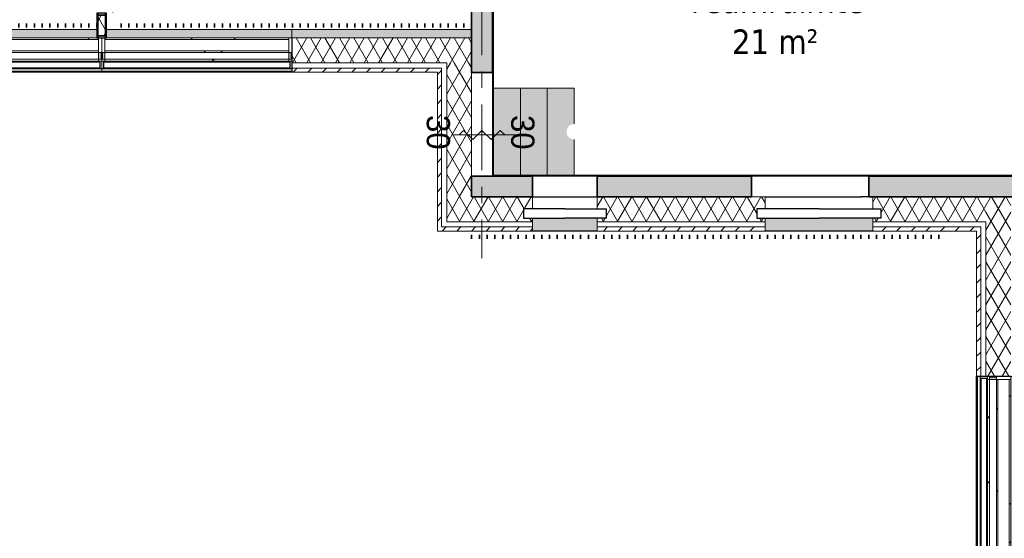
# Model space of a CAD drawing. Extents: x 2820 to 91013, y 1478 to 38178.
# Tile 57 of 182: x 27558 to 37054, y 14100 to 19104. Entities that reach past the tile are written whole.
import ezdxf

# ---------------------------------------------------------------- set-up
doc = ezdxf.new("R2010")
doc.units = 0
doc.header["$LTSCALE"] = 50
doc.linetypes.add('Onderlegger 2e verdieping$0$brandscheiding', pattern=[1.5, 0, -1.5])
doc.linetypes.add('Onderlegger 2e verdieping$0$stramien', pattern=[22.225, 12.7, -3.175, 3.175, -3.175])
doc.layers.get('0').update_dxf_attribs({"linetype": 'CONTINUOUS'})
for name, color, linetype, lineweight in [('Onderlegger 2e verdieping$0$A-ANNO-NOTE', 8, 'CONTINUOUS', 18), ('Onderlegger 2e verdieping$0$A-AREA-IDEN', 8, 'CONTINUOUS', 18), ('Onderlegger 2e verdieping$0$A-FLOR-OTLN', 8, 'CONTINUOUS', 18), ('Onderlegger 2e verdieping$0$A-FLOR-PATT', 8, 'CONTINUOUS', 18), ('Onderlegger 2e verdieping$0$A-GENM', 8, 'CONTINUOUS', 18), ('Onderlegger 2e verdieping$0$A-GLAZ', 8, 'CONTINUOUS', 25), ('Onderlegger 2e verdieping$0$A-WALL', 8, 'CONTINUOUS', 25), ('Onderlegger 2e verdieping$0$A-WALL-PATT', 8, 'CONTINUOUS', 50), ('Onderlegger 2e verdieping$0$I-WALL', 8, 'CONTINUOUS', 25), ('Onderlegger 2e verdieping$0$S-COLS', 8, 'CONTINUOUS', 18), ('Onderlegger 2e verdieping$0$S-GRID', 8, 'CONTINUOUS', 18)]:
    doc.layers.add(name, color=color, linetype=linetype, lineweight=lineweight)
doc.styles.add('Onderlegger 2e verdieping$0$Frutiger_4', font='txt', dxfattribs={"height": 2.238861})
doc.styles.add('Onderlegger 2e verdieping$0$Tahoma_1', font='TAHOMA.TTF', dxfattribs={"height": 238.040123})
pattern_1 = [(0, (0, 0), (406.4, 101.6), [33.528, -271.272, 33.528, -271.272, -1625.6]), (0, (0, 0), (406.4, 101.6), [-609.6, 33.528, -576.072, 33.528, -271.272, -711.2]), (0, (0, 0), (406.4, 101.6), [-1524, 33.528, -169.672, 33.528, -474.472]), (120, (152.4, 50.8), (-291.18818, 301.15272), [33.528, -271.272, 33.528, -271.272, -1625.6]), (120, (152.4, 50.8), (-291.18818, 301.15272), [-609.6, 33.528, -576.072, 33.528, -271.272, -711.2]), (120, (152.4, 50.8), (-291.18818, 301.15272), [-1524, 33.528, -169.672, 33.528, -474.472]), (240, (203.2, 254), (-115.21182, -402.75272), [33.528, -271.272, 33.528, -271.272, -1625.6]), (240, (203.2, 254), (-115.21182, -402.75272), [-609.6, 33.528, -576.072, 33.528, -271.272, -711.2]), (240, (203.2, 254), (-115.21182, -402.75272), [-1524, 33.528, -169.672, 33.528, -474.472])]
pattern_2 = [(45, (0, 0), (-70.71068, 70.71068), [])]
pattern_3 = [(60, (0, 0), (-103.92305, 60), []), (120, (0, 0), (-103.92305, -60), [])]
pattern_4 = [(315, (-14745, 36951.6), (707.107, 707.107), []), (45, (-14745, 36951.6), (-707.107, 707.107), [])]
pattern_5 = [(45, (-27433.3, -18763.2), (-707.107, 707.107), []), (135, (-27433.3, -18763.2), (-707.107, -707.107), [])]
pattern_6 = [(45, (-29266.6, -18763.2), (-707.107, 707.107), []), (135, (-29266.6, -18763.2), (-707.107, -707.107), [])]

# ---------------------------------------------------------------- blocks, each defined once
blk = doc.blocks.new('Onderlegger 2e verdieping$0$23_KU_hellingbaan en trapje luchtbrug2 - 23_KU_hellingbaan en trapje luchtbrug-1182996-Plotview 2e Verdieping - schaal 1 op 100')
at = {"layer": 'Onderlegger 2e verdieping$0$A-FLOR-PATT'}
for points in [[(32126.6, 17605.2), (32386.6, 17605.2), (32386.6, 18443.2), (32126.6, 18443.2), (32126.6, 17854.7)], [(32646.6, 17605.2), (32646.6, 18443.2), (32386.6, 18443.2), (32386.6, 17605.2)], [(32861.1, 17605.2), (32906.6, 17605.2), (32906.6, 17948.2), (32887.2, 17950.8), (32869.1, 17958.3), (32853.6, 17970.2), (32841.6, 17985.7), (32834.2, 18003.8), (32831.6, 18023.2), (32834.2, 18042.6), (32841.6, 18060.7), (32853.6, 18076.2), (32869.1, 18088.2), (32887.2, 18095.6), (32906.6, 18098.2), (32906.6, 18443.2), (32646.6, 18443.2), (32646.6, 17605.2)]]:
    blk.add_hatch(color=256, dxfattribs=at).paths.add_polyline_path(points, flags=0)
at = {"layer": 'Onderlegger 2e verdieping$0$A-FLOR-OTLN'}
for p, q in [((32126.6, 18443.2), (32386.6, 18443.2)), ((32386.6, 18443.2), (32646.6, 18443.2)), ((32386.6, 18443.2), (32386.6, 17605.2)), ((32646.6, 18443.2), (32906.6, 18443.2)), ((32646.6, 18443.2), (32646.6, 17605.2)), ((32906.6, 18443.2), (32906.6, 18098.2)), ((32906.6, 17948.2), (32906.6, 17605.2))]:
    blk.add_line(p, q, dxfattribs=at)
blk = doc.blocks.new('Onderlegger 2e verdieping$0$65_KU_brandscheiding_v1 - 30m 2-11572238-Plotview 2e Verdieping - schaal 1 op 100')
at = {"layer": 'Onderlegger 2e verdieping$0$A-GENM', "linetype": 'Onderlegger 2e verdieping$0$brandscheiding', "lineweight": 100}
for p, q in [((200, 0), (3720.7, 0)), ((3815.7, 0), (18385.8, 0))]:
    blk.add_line(p, q, dxfattribs=at)
blk = doc.blocks.new('Onderlegger 2e verdieping$0$65_KU_brandscheiding_v1 - 30m 2-3862535-Plotview 2e Verdieping - schaal 1 op 100')
at = {"layer": 'Onderlegger 2e verdieping$0$A-GENM', "linetype": 'Onderlegger 2e verdieping$0$brandscheiding', "lineweight": 100}
blk.add_line((0, -100), (4600, -100), dxfattribs=at)
blk = doc.blocks.new('Onderlegger 2e verdieping$0$22_KA_systeempanel_dicht - staal-10761911-Plotview 2e Verdieping - schaal 1 op 100')
at = {"layer": 'Onderlegger 2e verdieping$0$A-GLAZ', "lineweight": 18}
h = blk.add_hatch(color=256, dxfattribs=at)
h.paths.add_polyline_path([(-119.5, -37.5), (-99.5, -37.5), (-99.5, 37.5), (-119.5, 37.5)], flags=0)
h.paths.add_polyline_path([(99.5, 37.5), (99.5, -37.5), (119.5, -37.5), (119.5, 37.5)], flags=0)
h = blk.add_hatch(dxfattribs=at)
h.set_pattern_fill('FP_369', color=256, style=0, pattern_type=2)
h.set_pattern_definition([(330, (-19048.7, 28348.43), (60, 103.92305), []), (30, (-19048.7, 28348.43), (-60, 103.92305), [])])
h.paths.add_polyline_path([(-99.5, -37.5), (99.5, -37.5), (99.5, 37.5), (-99.5, 37.5)], flags=0)
at = {"layer": 'Onderlegger 2e verdieping$0$A-GLAZ'}
for p, q in [((119.5, 47.5), (-119.5, 47.5)), ((-119.5, 47.5), (-119.5, 37.5)), ((-119.5, 37.5), (119.5, 37.5)), ((-99.5, 37.5), (-119.5, 37.5)), ((-119.5, 37.5), (-119.5, -37.5)), ((99.5, 37.5), (-99.5, 37.5)), ((-99.5, 37.5), (-99.5, -37.5)), ((-99.5, -37.5), (-99.5, 37.5)), ((99.5, -37.5), (99.5, 37.5)), ((119.5, 37.5), (99.5, 37.5)), ((99.5, 37.5), (99.5, -37.5)), ((119.5, 37.5), (119.5, 47.5)), ((119.5, -37.5), (119.5, 37.5)), ((119.5, -37.5), (-119.5, -37.5)), ((-119.5, -37.5), (-119.5, -47.5)), ((-119.5, -37.5), (-99.5, -37.5)), ((-119.5, -47.5), (119.5, -47.5)), ((-99.5, -37.5), (99.5, -37.5)), ((99.5, -37.5), (119.5, -37.5)), ((119.5, -47.5), (119.5, -37.5))]:
    blk.add_line(p, q, dxfattribs=at)
blk = doc.blocks.new('Onderlegger 2e verdieping$0$31_KA_Houten vliesgevel met draaiend deel natuursteen gevel - 31_KA_Houten vliesgevel met draaiend deel natuursteen gevel-V270-Plotview 2e Verdieping - schaal 1 op 100')
at = {"layer": 'Onderlegger 2e verdieping$0$A-GLAZ'}
blk.add_hatch(color=256, dxfattribs=at).paths.add_polyline_path([(-916.7, 158.6), (-916.7, 155.6), (916.6, 155.6), (916.6, 158.6), (-895.7, 158.6)], flags=0)
h = blk.add_hatch(color=256, dxfattribs=at)
h.paths.add_polyline_path([(-910.2, 40), (-910.2, -26), (-886.7, -26), (-886.7, 40), (-907.1, 40)], flags=0)
h.paths.add_polyline_path([(886.6, -26), (910.1, -26), (910.1, 40), (886.6, 40)], flags=0)
at = {"layer": 'Onderlegger 2e verdieping$0$A-GLAZ', "lineweight": 18}
h = blk.add_hatch(dxfattribs=at)
h.set_pattern_fill('FP_382', color=256, style=0, pattern_type=2)
h.set_pattern_definition(pattern_4)
h.paths.add_polyline_path([(-886.7, 60), (-886.7, 40), (886.6, 40), (886.6, 60), (-684.8, 60)], flags=0)
h = blk.add_hatch(dxfattribs=at)
h.set_pattern_fill('FP_382', color=256, style=0, pattern_type=2)
h.set_pattern_definition(pattern_4)
h.paths.add_polyline_path([(-886.7, -26), (-886.7, -41), (886.6, -41), (886.6, -26), (-684.8, -26)], flags=0)
at = {"layer": 'Onderlegger 2e verdieping$0$A-GLAZ'}
h = blk.add_hatch(color=256, dxfattribs=at)
h.paths.add_polyline_path([(-916.7, -166), (-916.7, -245), (916.6, -245), (916.6, -166), (-895.7, -166)], flags=0)
h.paths.add_polyline_path([(806.2, -411), (806.5, -411), (806.2, -405)], flags=0)
at = {"layer": 'Onderlegger 2e verdieping$0$A-GLAZ', "lineweight": 18}
h = blk.add_hatch(dxfattribs=at)
h.set_pattern_fill('FP_382', color=256, style=0, pattern_type=2)
h.set_pattern_definition(pattern_4)
h.paths.add_polyline_path([(-886.7, -150), (-886.7, -165), (886.6, -165), (886.6, -150), (-684.8, -150)], flags=0)
for p, q in [((-916.7, 158.6), (916.6, 158.6)), ((-916.7, 155.6), (-916.7, 158.6)), ((-916.7, 155.6), (-916.7, 131.6)), ((916.6, 155.6), (-916.7, 155.6)), ((-916.7, 131.6), (-916.7, 128.6)), ((916.6, 131.6), (-916.7, 131.6)), ((916.6, 128.6), (-916.7, 128.6)), ((-916.7, 60), (-916.7, 128.6)), ((916.6, 158.6), (916.6, 155.6)), ((916.6, 131.6), (916.6, 155.6)), ((916.6, 128.6), (916.6, 131.6)), ((916.6, 128.6), (916.6, 60)), ((-916.7, 60), (-886.7, 60)), ((-916.7, -165), (-916.7, 60)), ((-910.2, 40), (-910.2, -26)), ((-886.7, 40), (-910.2, 40)), ((-886.7, 60), (-886.7, 40)), ((-886.7, 40), (-886.7, 60)), ((-886.7, 60), (886.6, 60)), ((-886.7, 40), (886.6, 40)), ((-886.7, 40), (-886.7, -26)), ((886.6, 60), (916.6, 60)), ((886.6, 40), (886.6, 60)), ((886.6, 60), (886.6, 40)), ((910.1, 40), (886.6, 40)), ((886.6, -26), (886.6, 40)), ((910.1, -26), (910.1, 40)), ((916.6, 60), (916.6, -165)), ((-910.2, -26), (-886.7, -26)), ((-886.7, -26), (-886.7, -165)), ((886.6, -26), (-886.7, -26)), ((-886.7, -41), (-886.7, -26)), ((-886.7, -150), (-886.7, -41)), ((-886.7, -41), (886.6, -41)), ((886.6, -41), (-886.7, -41)), ((886.6, -26), (910.1, -26)), ((886.6, -165), (886.6, -26)), ((886.6, -26), (886.6, -41)), ((886.6, -41), (886.6, -150)), ((-886.7, -165), (-916.7, -165)), ((-916.7, -245), (-916.7, -166)), ((916.6, -166), (-916.7, -166)), ((886.6, -150), (-886.7, -150)), ((-886.7, -165), (-886.7, -150)), ((-886.7, -150), (886.6, -150)), ((886.6, -165), (-886.7, -165)), ((886.6, -150), (886.6, -165)), ((916.6, -165), (886.6, -165)), ((916.6, -166), (916.6, -245))]:
    blk.add_line(p, q, dxfattribs=at)
at = {"layer": 'Onderlegger 2e verdieping$0$A-GLAZ'}
for p, q in [((-896.7, 125), (-896.7, 65)), ((896.6, 125), (-896.7, 125)), ((896.6, 65), (896.6, 125)), ((-896.7, 65), (896.6, 65))]:
    blk.add_line(p, q, dxfattribs=at)
blk = doc.blocks.new('Onderlegger 2e verdieping$0$31_KA_Houten vliesgevel met draaiend deel natuursteen gevel - 31_KA_Houten vliesgevel met draaiend deel natuursteen gevel-12423262-Plotview 2e Verdieping - schaal 1 op 100')
at = {"layer": 'Onderlegger 2e verdieping$0$A-GLAZ'}
h = blk.add_hatch(color=256, dxfattribs=at)
h.paths.add_polyline_path([(841, 166), (867.7, 166), (867.7, 245), (-916.7, 245), (-916.7, 166), (535.3, 166)], flags=0)
h.paths.add_polyline_path([(-809.1, 405), (-806.7, 405), (-806.7, 411), (-809.1, 411)], flags=0)
at = {"layer": 'Onderlegger 2e verdieping$0$A-GLAZ', "lineweight": 18}
h = blk.add_hatch(dxfattribs=at)
h.set_pattern_fill('FP_385', color=256, style=0, pattern_type=2)
h.set_pattern_definition([(45, (-27433.26, -18763.2), (-212.132, 212.132), [])])
h.paths.add_polyline_path([(-916.7, -60), (-886.7, -60), (-886.7, -40), (-910.2, -40), (-910.2, 26), (-886.7, 26), (-886.7, 165), (-916.7, 165), (-916.7, 145.6)], flags=0)
h = blk.add_hatch(dxfattribs=at)
h.set_pattern_fill('FP_386', color=256, style=0, pattern_type=2)
h.set_pattern_definition(pattern_5)
h.paths.add_polyline_path([(535.3, 150), (886.6, 150), (886.6, 165), (-886.7, 165), (-886.7, 150), (-76.3, 150)], flags=0)
at = {"layer": 'Onderlegger 2e verdieping$0$A-GLAZ'}
h = blk.add_hatch(color=256, dxfattribs=at)
h.paths.add_polyline_path([(886.6, -40), (910.1, -40), (910.1, 26), (886.6, 26)], flags=0)
h.paths.add_polyline_path([(-886.7, -40), (-886.7, 26), (-910.2, 26), (-910.2, -40), (-907.1, -40)], flags=0)
at = {"layer": 'Onderlegger 2e verdieping$0$A-GLAZ', "lineweight": 18}
h = blk.add_hatch(dxfattribs=at)
h.set_pattern_fill('FP_386', color=256, style=0, pattern_type=2)
h.set_pattern_definition(pattern_5)
h.paths.add_polyline_path([(535.3, 26), (886.6, 26), (886.6, 41), (-886.7, 41), (-886.7, 26), (-76.3, 26)], flags=0)
h = blk.add_hatch(dxfattribs=at)
h.set_pattern_fill('FP_386', color=256, style=0, pattern_type=2)
h.set_pattern_definition(pattern_5)
h.paths.add_polyline_path([(-76.3, -60), (886.6, -60), (886.6, -40), (-886.7, -40), (-886.7, -60), (-687.9, -60)], flags=0)
at = {"layer": 'Onderlegger 2e verdieping$0$A-GLAZ'}
blk.add_hatch(color=256, dxfattribs=at).paths.add_polyline_path([(-76.3, -158.6), (916.6, -158.6), (916.6, -155.6), (-916.7, -155.6), (-916.7, -158.6), (-382.1, -158.6)], flags=0)
at = {"layer": 'Onderlegger 2e verdieping$0$A-GLAZ', "lineweight": 18}
for p, q in [((-806.7, 411), (-809.3, 411)), ((-916.7, 166), (-916.7, 245)), ((-916.7, 166), (867.7, 166)), ((-916.7, 165), (-916.7, -60)), ((-886.7, 165), (-916.7, 165)), ((-886.7, 26), (-886.7, 165)), ((886.6, 165), (-886.7, 165)), ((-886.7, 165), (-886.7, 150)), ((886.6, 150), (-886.7, 150)), ((-886.7, 150), (-886.7, 41)), ((-886.7, 150), (886.6, 150)), ((916.6, 165), (886.6, 165)), ((886.6, 165), (886.6, 26)), ((886.6, 150), (886.6, 165)), ((886.6, 41), (886.6, 150)), ((916.6, -60), (916.6, 165)), ((-910.2, -40), (-910.2, 26)), ((-910.2, 26), (-886.7, 26)), ((-886.7, 41), (886.6, 41)), ((886.6, 41), (-886.7, 41)), ((-886.7, 41), (-886.7, 26)), ((-886.7, 26), (886.6, 26)), ((-886.7, 26), (-886.7, -40)), ((886.6, 26), (886.6, 41)), ((886.6, 26), (910.1, 26)), ((886.6, -40), (886.6, 26)), ((910.1, 26), (910.1, -40)), ((-916.7, -60), (-886.7, -60)), ((-916.7, -128.6), (-916.7, -60)), ((-886.7, -40), (-910.2, -40)), ((-886.7, -60), (-886.7, -40)), ((886.6, -40), (-886.7, -40)), ((-886.7, -40), (-886.7, -60)), ((-886.7, -60), (886.6, -60)), ((910.1, -40), (886.6, -40)), ((886.6, -40), (886.6, -60)), ((886.6, -60), (886.6, -40)), ((886.6, -60), (916.6, -60)), ((916.6, -60), (916.6, -128.6)), ((-916.7, -131.6), (-916.7, -128.6)), ((916.6, -128.6), (-916.7, -128.6)), ((-916.7, -155.6), (-916.7, -131.6)), ((916.6, -131.6), (-916.7, -131.6)), ((-916.7, -155.6), (-916.7, -158.6)), ((916.6, -155.6), (-916.7, -155.6)), ((-916.7, -158.6), (916.6, -158.6)), ((916.6, -128.6), (916.6, -131.6)), ((916.6, -131.6), (916.6, -155.6)), ((916.6, -158.6), (916.6, -155.6))]:
    blk.add_line(p, q, dxfattribs=at)
at = {"layer": 'Onderlegger 2e verdieping$0$A-GLAZ'}
for p, q in [((-896.7, -125), (-896.7, -65)), ((-896.7, -65), (896.6, -65)), ((896.6, -65), (896.6, -125)), ((896.6, -125), (-896.7, -125))]:
    blk.add_line(p, q, dxfattribs=at)
blk = doc.blocks.new('Onderlegger 2e verdieping$0$31_KA_Houten vliesgevel met draaiend deel natuursteen gevel - 31_KA_Houten vliesgevel met draaiend deel natuursteen gevel-V272-Plotview 2e Verdieping - schaal 1 op 100')
at = {"layer": 'Onderlegger 2e verdieping$0$A-GLAZ'}
h = blk.add_hatch(color=256, dxfattribs=at)
h.paths.add_polyline_path([(842.4, 166), (916.6, 166), (916.6, 245), (-870.7, 245), (-870.7, 166), (536.6, 166)], flags=0)
h.paths.add_polyline_path([(-809.1, 405), (-806.7, 405), (-806.7, 411), (-809.1, 411)], flags=0)
at = {"layer": 'Onderlegger 2e verdieping$0$A-GLAZ', "lineweight": 18}
h = blk.add_hatch(dxfattribs=at)
h.set_pattern_fill('FP_388', color=256, style=0, pattern_type=2)
h.set_pattern_definition(pattern_6)
h.paths.add_polyline_path([(536.6, 150), (886.6, 150), (886.6, 165), (-886.7, 165), (-886.7, 150), (-74.9, 150)], flags=0)
h = blk.add_hatch(dxfattribs=at)
h.set_pattern_fill('FP_387', color=256, style=0, pattern_type=2)
h.set_pattern_definition([(45, (-29266.6, -18763.2), (-212.132, 212.132), [])])
h.paths.add_polyline_path([(916.6, -60), (916.6, 165), (886.6, 165), (886.6, 26), (910.1, 26), (910.1, -40), (886.6, -40), (886.6, -60)], flags=0)
at = {"layer": 'Onderlegger 2e verdieping$0$A-GLAZ'}
h = blk.add_hatch(color=256, dxfattribs=at)
h.paths.add_polyline_path([(886.6, -40), (910.1, -40), (910.1, 26), (886.6, 26)], flags=0)
h.paths.add_polyline_path([(-886.7, -40), (-886.7, 26), (-910.2, 26), (-910.2, -40), (-907.1, -40)], flags=0)
at = {"layer": 'Onderlegger 2e verdieping$0$A-GLAZ', "lineweight": 18}
h = blk.add_hatch(dxfattribs=at)
h.set_pattern_fill('FP_388', color=256, style=0, pattern_type=2)
h.set_pattern_definition(pattern_6)
h.paths.add_polyline_path([(536.6, 26), (886.6, 26), (886.6, 41), (-886.7, 41), (-886.7, 26), (-74.9, 26)], flags=0)
h = blk.add_hatch(dxfattribs=at)
h.set_pattern_fill('FP_388', color=256, style=0, pattern_type=2)
h.set_pattern_definition(pattern_6)
h.paths.add_polyline_path([(-74.9, -60), (886.6, -60), (886.6, -40), (-886.7, -40), (-886.7, -60), (-686.5, -60)], flags=0)
at = {"layer": 'Onderlegger 2e verdieping$0$A-GLAZ'}
blk.add_hatch(color=256, dxfattribs=at).paths.add_polyline_path([(-74.9, -158.6), (916.6, -158.6), (916.6, -155.6), (-916.7, -155.6), (-916.7, -158.6), (-380.7, -158.6)], flags=0)
at = {"layer": 'Onderlegger 2e verdieping$0$A-GLAZ', "lineweight": 18}
for p, q in [((-806.7, 411), (-809.3, 411)), ((916.6, 245), (916.6, 166)), ((-916.7, 165), (-916.7, -60)), ((-886.7, 165), (-916.7, 165)), ((-886.7, 26), (-886.7, 165)), ((886.6, 165), (-886.7, 165)), ((-886.7, 165), (-886.7, 150)), ((886.6, 150), (-886.7, 150)), ((-886.7, 150), (-886.7, 41)), ((-886.7, 150), (886.6, 150)), ((-870.7, 166), (916.6, 166)), ((916.6, 165), (886.6, 165)), ((886.6, 165), (886.6, 26)), ((886.6, 150), (886.6, 165)), ((886.6, 41), (886.6, 150)), ((916.6, -60), (916.6, 165)), ((-910.2, -40), (-910.2, 26)), ((-910.2, 26), (-886.7, 26)), ((-886.7, 41), (886.6, 41)), ((886.6, 41), (-886.7, 41)), ((-886.7, 41), (-886.7, 26)), ((-886.7, 26), (886.6, 26)), ((-886.7, 26), (-886.7, -40)), ((886.6, 26), (886.6, 41)), ((886.6, 26), (910.1, 26)), ((886.6, -40), (886.6, 26)), ((910.1, 26), (910.1, -40)), ((-916.7, -60), (-886.7, -60)), ((-916.7, -128.6), (-916.7, -60)), ((-886.7, -40), (-910.2, -40)), ((-886.7, -60), (-886.7, -40)), ((886.6, -40), (-886.7, -40)), ((-886.7, -40), (-886.7, -60)), ((-886.7, -60), (886.6, -60)), ((910.1, -40), (886.6, -40)), ((886.6, -40), (886.6, -60)), ((886.6, -60), (886.6, -40)), ((886.6, -60), (916.6, -60)), ((916.6, -60), (916.6, -128.6)), ((-916.7, -131.6), (-916.7, -128.6)), ((916.6, -128.6), (-916.7, -128.6)), ((-916.7, -155.6), (-916.7, -131.6)), ((916.6, -131.6), (-916.7, -131.6)), ((-916.7, -155.6), (-916.7, -158.6)), ((916.6, -155.6), (-916.7, -155.6)), ((-916.7, -158.6), (916.6, -158.6)), ((916.6, -128.6), (916.6, -131.6)), ((916.6, -131.6), (916.6, -155.6)), ((916.6, -158.6), (916.6, -155.6))]:
    blk.add_line(p, q, dxfattribs=at)
at = {"layer": 'Onderlegger 2e verdieping$0$A-GLAZ'}
for p, q in [((-896.7, -125), (-896.7, -65)), ((-896.7, -65), (896.6, -65)), ((896.6, -65), (896.6, -125)), ((896.6, -125), (-896.7, -125))]:
    blk.add_line(p, q, dxfattribs=at)
blk = doc.blocks.new('Onderlegger 2e verdieping$0$31_KU_ontwerpraam vastglas rond 2 - 31_KU_ontwerpraam vastglas rond 1200 mm-12424453-Plotview 2e Verdieping - schaal 1 op 100')
at = {"layer": 'Onderlegger 2e verdieping$0$A-GLAZ'}
for p, q in [((-600, 40), (-600, -50)), ((-600, 40), (0, 40)), ((600, 40), (0, 40)), ((600, -50), (600, 40)), ((0, -50), (-600, -50)), ((0, -50), (600, -50))]:
    blk.add_line(p, q, dxfattribs=at)
blk = doc.blocks.new('Onderlegger 2e verdieping$0$31_KU_ontwerpraam vastglas rond 2 - 31_KU_ontwerpraam vastglas rond 800 mm-12424452-Plotview 2e Verdieping - schaal 1 op 100')
at = {"layer": 'Onderlegger 2e verdieping$0$A-GLAZ'}
for p, q in [((-400, 40), (-400, -50)), ((-400, 40), (0, 40)), ((400, 40), (0, 40)), ((400, -50), (400, 40)), ((0, -50), (-400, -50)), ((0, -50), (400, -50))]:
    blk.add_line(p, q, dxfattribs=at)
blk = doc.blocks.new('Onderlegger 2e verdieping$0$vensterbank tweede verdieping - vensterbank tweede verdieping-11898810-Plotview 2e Verdieping - schaal 1 op 100')
at = {"layer": 'Onderlegger 2e verdieping$0$A-GLAZ', "lineweight": 18}
for p, q in [((13730.8, 19008.2), (28300.9, 19008.2)), ((28395.9, 19008.2), (31916.6, 19008.2))]:
    blk.add_line(p, q, dxfattribs=at)
blk = doc.blocks.new('Onderlegger 2e verdieping$0$65_KU_symbool 30m zelfsluitend - 65_KU_symbool 30m zelfsluitend-3668478-Plotview 2e Verdieping - schaal 1 op 100')
at = {"layer": 'Onderlegger 2e verdieping$0$A-ANNO-NOTE'}
for p, q in [((0, 2.75), (0, -3.447)), ((0, 2.21), (0.442, 1.768)), ((0.442, 1.768), (-0.442, 0.884)), ((-0.442, 0.884), (0.442, 0)), ((0.442, 0), (-0.442, -0.884)), ((-0.442, -0.884), (0.442, -1.768)), ((0.442, -1.768), (0, -2.21))]:
    blk.add_line(p, q, dxfattribs=at)
at = {"layer": 'Onderlegger 2e verdieping$0$A-ANNO-NOTE', "char_height": 2.2389, "width": 4.176, "attachment_point": 1, "rotation": 180, "line_spacing_factor": 1.017696, "style": 'Onderlegger 2e verdieping$0$Frutiger_4'}
for insert in [(1.922, 3.086), (1.922, -5.059)]:
    blk.add_mtext('30', dxfattribs=dict(at, insert=insert))
blk = doc.blocks.new('Onderlegger 2e verdieping$0$28_KU_vloerrand 250x670 verdieping - 27400 mm-1052749-Plotview 2e Verdieping - schaal 1 op 100')
at = {"layer": 'Onderlegger 2e verdieping$0$S-COLS'}
h = blk.add_hatch(color=256, dxfattribs=at)
h.paths.add_polyline_path([(0, -13460), (0, -13700), (80, -13700), (80, -11966.6), (1, -11966.6), (1, -8300), (1, -8300), (1, -6466.7), (1, -6466.6), (1, -4633.3), (1, -4633.3), (1, -2800), (1, -2800), (1, -966.7), (1, -966.6), (1, 866.7), (1, 866.7), (1, 2700), (1, 2700), (0, -12809.8)], flags=0)
h.paths.add_polyline_path([(0, 4925.7), (1, 6366.7), (1, 6366.7), (0, 5537.3)], flags=0)
h.paths.add_polyline_path([(0, 8289.4), (1, 10033.3), (1, 10033.4), (1, 11866.7), (1, 11866.7), (1, 13700), (0, 13700), (0, 8595.2)], flags=0)
blk = doc.blocks.new('Onderlegger 2e verdieping')
at = {"layer": 'Onderlegger 2e verdieping$0$A-WALL-PATT', "lineweight": 25}
h = blk.add_hatch(color=256, dxfattribs=at)
h.paths.add_polyline_path([(32116.6, 17395.2), (32116.6, 17595.2), (31916.6, 17595.2), (31916.6, 17395.2)], flags=0)
h.paths.add_polyline_path([(32116.6, 18595.2), (32116.6, 23781.2), (31916.6, 23781.2), (31916.6, 18595.2)], flags=0)
at = {"layer": 'Onderlegger 2e verdieping$0$A-WALL-PATT', "lineweight": 18}
h = blk.add_hatch(dxfattribs=at)
h.set_pattern_fill('FP_60', color=256, style=0, pattern_type=2)
h.set_pattern_definition(pattern_1)
h.paths.add_polyline_path([(32126.6, 17595.2), (32126.6, 23791.2), (32116.6, 23791.2), (32116.6, 17595.2)], flags=0)
h = blk.add_hatch(dxfattribs=at)
h.set_pattern_fill('FP_371', color=256, angle=60, style=0, pattern_type=2)
h.set_pattern_definition(pattern_3)
h.paths.add_polyline_path([(31332.1, 18688.2), (31916.6, 18688.2), (31916.6, 18928.2), (30186.6, 18928.2), (30186.6, 18688.2), (31026.4, 18688.2)], flags=0)
h.paths.add_polyline_path([(4513.3, 18688.2), (4513.3, 18928.2), (4116.6, 18928.2), (4117.3, 18688.2), (4423.1, 18688.2)], flags=0)
at = {"layer": 'Onderlegger 2e verdieping$0$A-WALL-PATT', "lineweight": 5}
h = blk.add_hatch(color=256, dxfattribs=at)
h.paths.add_polyline_path([(30186.6, 18629.8), (30186.6, 18733.2), (30183.2, 18733.2), (30183.2, 18629.8)], flags=0)
h.paths.add_polyline_path([(28349.9, 18629.8), (28349.9, 18629.8), (28349.9, 18631.6)], flags=0)
h.paths.add_polyline_path([(26516.6, 18629.8), (26516.6, 18629.8), (26516.6, 18631.6)], flags=0)
h.paths.add_polyline_path([(24683.2, 18629.8), (24683.3, 18629.8), (24683.2, 18631.6)], flags=0)
h.paths.add_polyline_path([(22849.9, 18629.8), (22849.9, 18629.8), (22849.9, 18631.6)], flags=0)
h.paths.add_polyline_path([(17349.9, 18629.8), (17349.9, 18629.8), (17349.9, 18631.6)], flags=0)
h.paths.add_polyline_path([(15516.6, 18629.8), (15516.6, 18629.8), (15516.6, 18631.6)], flags=0)
h.paths.add_polyline_path([(19183.2, 18629.8), (19183.3, 18629.8), (19183.2, 18631.6)], flags=0)
h.paths.add_polyline_path([(10016.6, 18629.8), (10016.6, 18629.8), (10016.6, 18631.6)], flags=0)
h.paths.add_polyline_path([(4516.6, 18629.8), (4516.6, 18733.2), (4513.3, 18733.2), (4513.3, 18629.8)], flags=0)
at = {"layer": 'Onderlegger 2e verdieping$0$A-WALL-PATT', "lineweight": 18}
h = blk.add_hatch(dxfattribs=at)
h.set_pattern_fill('FP_370', color=256, style=0, pattern_type=2)
h.set_pattern_definition(pattern_2)
h.paths.add_polyline_path([(31626.6, 18598.2), (31626.6, 18638.2), (30186.6, 18638.2), (30186.6, 18598.2), (31586.6, 18598.2)], flags=0)
h.paths.add_polyline_path([(4116.6, 18598.2), (4513.3, 18598.2), (4513.3, 18638.2), (4116.6, 18638.2)], flags=0)
h = blk.add_hatch(dxfattribs=at)
h.set_pattern_fill('FP_372', color=256, angle=60, style=0, pattern_type=2)
h.set_pattern_definition(pattern_3)
h.paths.add_polyline_path([(31916.6, 17395.2), (31916.6, 18688.2), (31676.6, 18688.2), (31676.6, 17395.2)], flags=0)
h = blk.add_hatch(dxfattribs=at)
h.set_pattern_fill('FP_370', color=256, style=0, pattern_type=2)
h.set_pattern_definition(pattern_2)
h.paths.add_polyline_path([(31626.6, 17105.2), (31626.6, 18598.2), (31586.6, 18598.2), (31586.6, 17105.2)], flags=0)
at = {"layer": 'Onderlegger 2e verdieping$0$A-WALL-PATT', "lineweight": 25}
h = blk.add_hatch(color=256, dxfattribs=at)
h.paths.add_polyline_path([(43716.6, 17395.2), (43716.6, 17595.2), (35746.3, 17595.2), (35746.3, 17395.2), (43257.7, 17395.2)], flags=0)
h.paths.add_polyline_path([(33472.6, 17395.2), (34614.9, 17395.2), (34614.9, 17595.2), (33128.8, 17595.2), (33128.8, 17395.2), (33166.9, 17395.2)], flags=0)
h.paths.add_polyline_path([(32116.6, 17395.2), (32504.3, 17395.2), (32504.3, 17595.2), (32116.6, 17595.2)], flags=0)
at = {"layer": 'Onderlegger 2e verdieping$0$A-WALL-PATT', "lineweight": 18}
h = blk.add_hatch(dxfattribs=at)
h.set_pattern_fill('FP_60', color=256, style=0, pattern_type=2)
h.set_pattern_definition(pattern_1)
h.paths.add_polyline_path([(37142.1, 17595.2), (37356.2, 17595.2), (37356.2, 17605.2), (32126.6, 17605.2), (32126.6, 17595.2), (36530.5, 17595.2)], flags=0)
h = blk.add_hatch(dxfattribs=at)
h.set_pattern_fill('FP_372', color=256, angle=60, style=0, pattern_type=2)
h.set_pattern_definition(pattern_3)
h.paths.add_polyline_path([(36876.6, 17155.2), (36876.6, 17394.9), (35786.8, 17395.2), (35786.8, 17280.2), (35867, 17280.2), (35867, 17190.2), (35786.8, 17190.2), (35786.8, 17155.2), (36836.3, 17155.2)], flags=0)
h.paths.add_polyline_path([(34745.7, 17155.2), (34747.2, 17155.2), (34747.2, 17190.2), (34667, 17190.2), (34667, 17280.2), (34747.2, 17280.2), (34747.2, 17395.2), (33128.6, 17395.2), (33128.6, 17280.2), (33216.6, 17280.2), (33216.6, 17190.2), (33128.6, 17190.2), (33128.6, 17155.2), (34721.2, 17155.2)], flags=0)
h.paths.add_polyline_path([(32416.6, 17155.2), (32504.6, 17155.2), (32504.6, 17190.2), (32416.6, 17191.1), (32416.6, 17280.2), (32504.6, 17280.2), (32504.6, 17395.2), (31676.6, 17395.2), (31676.6, 17155.2), (32414.2, 17155.2)], flags=0)
h = blk.add_hatch(dxfattribs=at)
h.set_pattern_fill('FP_371', color=256, angle=60, style=0, pattern_type=2)
h.set_pattern_definition(pattern_3)
h.paths.add_polyline_path([(37116.6, 2268.2), (37116.6, 2825), (36876.6, 2825), (36876.6, 2268.2)], flags=0)
h.paths.add_polyline_path([(37116.6, 15665), (37116.6, 17394.9), (36876.6, 17394.9), (36876.6, 15665), (36951.6, 15665)], flags=0)
at = {"layer": 'Onderlegger 2e verdieping$0$A-WALL-PATT', "lineweight": 5}
for points in [[(33128.6, 17065.2), (33128.6, 17190.2), (32504.6, 17190.2), (32504.6, 17065.2), (33123, 17065.2)], [(35771.7, 17065.2), (35786.8, 17065.2), (35786.8, 17190.2), (34747.2, 17190.2), (34747.2, 17065.2), (35740, 17065.2)]]:
    blk.add_hatch(color=256, dxfattribs=at).paths.add_polyline_path(points, flags=0)
at = {"layer": 'Onderlegger 2e verdieping$0$A-WALL-PATT', "lineweight": 18}
h = blk.add_hatch(dxfattribs=at)
h.set_pattern_fill('FP_370', color=256, style=0, pattern_type=2)
h.set_pattern_definition(pattern_2)
h.paths.add_polyline_path([(36786.6, 17065.2), (36786.6, 17105.2), (35786.8, 17105.2), (35786.8, 17065.2), (36530.5, 17065.2)], flags=0)
h.paths.add_polyline_path([(34695.8, 17065.2), (34747.2, 17065.2), (34747.2, 17105.2), (33128.6, 17105.2), (33128.6, 17065.2), (33472.6, 17065.2)], flags=0)
h.paths.add_polyline_path([(32504.6, 17065.2), (32504.6, 17105.2), (31586.6, 17105.2), (31586.6, 17065.2), (32249.5, 17065.2)], flags=0)
h = blk.add_hatch(dxfattribs=at)
h.set_pattern_fill('FP_370', color=256, style=0, pattern_type=2)
h.set_pattern_definition(pattern_2)
h.paths.add_polyline_path([(36826.6, 2268.2), (36826.6, 2825), (36786.6, 2825), (36786.6, 2268.2)], flags=0)
h.paths.add_polyline_path([(36786.6, 15665), (36826.6, 15665), (36826.6, 17105.2), (36786.6, 17105.2), (36786.6, 15746.7)], flags=0)
at = {"layer": 'Onderlegger 2e verdieping$0$A-WALL-PATT', "lineweight": 5}
h = blk.add_hatch(color=256, dxfattribs=at)
h.paths.add_polyline_path([(36918.6, 2825), (36921.6, 2825), (36921.6, 2828.4), (36818.2, 2828.4), (36818.2, 2825), (36911.6, 2825)], flags=0)
h.paths.add_polyline_path([(36921.6, 8328.3), (36921.6, 8328.4), (36918.6, 8328.3)], flags=0)
h.paths.add_polyline_path([(36921.6, 10161.7), (36921.6, 10161.7), (36918.6, 10161.7)], flags=0)
h.paths.add_polyline_path([(36921.6, 11995), (36921.6, 11995), (36918.6, 11995)], flags=0)
h.paths.add_polyline_path([(36921.6, 13828.3), (36921.6, 13828.4), (36918.6, 13828.3)], flags=0)
h.paths.add_polyline_path([(36921.6, 15661.7), (36921.6, 15665), (36818.2, 15665), (36818.2, 15661.7), (36918.6, 15661.7)], flags=0)
at = {"layer": 'Onderlegger 2e verdieping$0$A-WALL', "lineweight": 35}
for p, q in [((31916.6, 23781.2), (31916.6, 18595.2)), ((32116.6, 18595.2), (32116.6, 23781.2)), ((31916.6, 18595.2), (32116.6, 18595.2)), ((32116.6, 17595.2), (31916.6, 17595.2)), ((31916.6, 17595.2), (31916.6, 17395.2)), ((32504.3, 17595.2), (32116.6, 17595.2)), ((32504.3, 17395.2), (32504.3, 17595.2)), ((34614.9, 17595.2), (33128.8, 17595.2)), ((33128.8, 17595.2), (33128.8, 17395.2)), ((34614.9, 17395.2), (34614.9, 17595.2)), ((37366.6, 17595.2), (35746.3, 17595.2)), ((35746.3, 17595.2), (35746.3, 17395.2)), ((31916.6, 17395.2), (32116.6, 17395.2)), ((32116.6, 17395.2), (32504.3, 17395.2)), ((33128.8, 17395.2), (34614.9, 17395.2)), ((35746.3, 17395.2), (43716.6, 17395.2))]:
    blk.add_line(p, q, dxfattribs=at)
at = {"layer": 'Onderlegger 2e verdieping$0$A-WALL'}
for p, q in [((30183.2, 18928.2), (30186.6, 18928.2)), ((30183.2, 18733.2), (30186.6, 18733.2)), ((30183.2, 18629.8), (30186.6, 18629.8)), ((30186.6, 18598.2), (4513.3, 18598.2)), ((32504.6, 17395.2), (33128.6, 17395.2)), ((34747.2, 17395.2), (35675.3, 17395.2)), ((35746.3, 17395.2), (35675.2, 17395.2)), ((33128.6, 17065.2), (32504.6, 17065.2)), ((35786.8, 17065.2), (34747.2, 17065.2)), ((36786.6, 2825), (36786.6, 15665)), ((36818.2, 15665), (36818.2, 15661.7)), ((36921.6, 15665), (36921.6, 15661.7))]:
    blk.add_line(p, q, dxfattribs=at)
at = {"layer": 'Onderlegger 2e verdieping$0$A-WALL', "lineweight": 18}
for p, q in [((31916.6, 18928.2), (30186.6, 18928.2)), ((30186.6, 18928.2), (30186.6, 18598.2)), ((31916.6, 17395.2), (31916.6, 18928.2)), ((30186.6, 18688.2), (31676.6, 18688.2)), ((30186.6, 18638.2), (31626.6, 18638.2)), ((31626.6, 17105.2), (31626.6, 18638.2)), ((31676.6, 17155.2), (31676.6, 18688.2)), ((30186.6, 18598.2), (31586.6, 18598.2)), ((31586.6, 18598.2), (31586.6, 17065.2)), ((32504.3, 17395.2), (31916.6, 17395.2)), ((32504.6, 17280.2), (32504.6, 17395.2)), ((33128.6, 17395.2), (33128.6, 17280.2)), ((34747.2, 17395.2), (33128.8, 17395.2)), ((34747.2, 17280.2), (34747.2, 17395.2)), ((36786.6, 17395.2), (35786.8, 17395.2)), ((35786.8, 17395.2), (35786.8, 17280.2)), ((36786.6, 17394.9), (36786.6, 17395.2)), ((37116.6, 17394.9), (36786.6, 17394.9)), ((32504.6, 17065.2), (32504.6, 17190.2)), ((33128.6, 17190.2), (33128.6, 17065.2)), ((34747.2, 17065.2), (34747.2, 17190.2)), ((35786.8, 17190.2), (35786.8, 17065.2)), ((31626.6, 17105.2), (32504.6, 17105.2)), ((31676.6, 17155.2), (32504.6, 17155.2)), ((33128.6, 17155.2), (34747.2, 17155.2)), ((33128.6, 17105.2), (34747.2, 17105.2)), ((35786.8, 17155.2), (36876.6, 17155.2)), ((35786.8, 17105.2), (36826.6, 17105.2)), ((36826.6, 17105.2), (36826.6, 15665)), ((36876.6, 17155.2), (36876.6, 15665)), ((31586.6, 17065.2), (32504.6, 17065.2)), ((33128.6, 17065.2), (34747.2, 17065.2)), ((35786.8, 17065.2), (36786.6, 17065.2)), ((36786.6, 17065.2), (36786.6, 15665)), ((36786.6, 15665), (37116.6, 15665))]:
    blk.add_line(p, q, dxfattribs=at)
at = {"layer": 'Onderlegger 2e verdieping$0$I-WALL', "lineweight": 18}
for p, q in [((32116.6, 23791.2), (32116.6, 17595.2)), ((32126.6, 17605.2), (32126.6, 23791.2)), ((32116.6, 17595.2), (37356.2, 17595.2)), ((37356.2, 17605.2), (32126.6, 17605.2))]:
    blk.add_line(p, q, dxfattribs=at)
at = {"layer": 'Onderlegger 2e verdieping$0$S-GRID', "linetype": 'Onderlegger 2e verdieping$0$stramien'}
blk.add_line((32016.6, 37178.2), (32016.6, 16803), dxfattribs=at)
at = {"lineweight": 18, "rotation": 89.9999999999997}
blk.add_blockref('Onderlegger 2e verdieping$0$28_KU_vloerrand 250x670 verdieping - 27400 mm-1052749-Plotview 2e Verdieping - schaal 1 op 100', (18216.6, 18928.2), dxfattribs=at)
at = {"layer": 'Onderlegger 2e verdieping$0$A-ANNO-NOTE', "xscale": 100, "yscale": 100, "zscale": 100, "rotation": 89.9999999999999}
blk.add_blockref('Onderlegger 2e verdieping$0$65_KU_symbool 30m zelfsluitend - 65_KU_symbool 30m zelfsluitend-3668478-Plotview 2e Verdieping - schaal 1 op 100', (32016.6, 17992), dxfattribs=at)
at = {"layer": 'Onderlegger 2e verdieping$0$A-FLOR-OTLN'}
blk.add_blockref('Onderlegger 2e verdieping$0$23_KU_hellingbaan en trapje luchtbrug2 - 23_KU_hellingbaan en trapje luchtbrug-1182996-Plotview 2e Verdieping - schaal 1 op 100', (0, 0), dxfattribs=at)
at = {"layer": 'Onderlegger 2e verdieping$0$A-GENM', "linetype": 'Onderlegger 2e verdieping$0$brandscheiding', "lineweight": 100, "rotation": 180}
blk.add_blockref('Onderlegger 2e verdieping$0$65_KU_brandscheiding_v1 - 30m 2-11572238-Plotview 2e Verdieping - schaal 1 op 100', (32116.6, 19049.5), dxfattribs=at)
at = {"layer": 'Onderlegger 2e verdieping$0$A-GENM', "linetype": 'Onderlegger 2e verdieping$0$brandscheiding', "lineweight": 100}
blk.add_blockref('Onderlegger 2e verdieping$0$65_KU_brandscheiding_v1 - 30m 2-3862535-Plotview 2e Verdieping - schaal 1 op 100', (31916.6, 17110.2), dxfattribs=at)
at = {"layer": 'Onderlegger 2e verdieping$0$A-GLAZ'}
for name, p in [('Onderlegger 2e verdieping$0$vensterbank tweede verdieping - vensterbank tweede verdieping-11898810-Plotview 2e Verdieping - schaal 1 op 100', (0, 0)), ('Onderlegger 2e verdieping$0$31_KA_Houten vliesgevel met draaiend deel natuursteen gevel - 31_KA_Houten vliesgevel met draaiend deel natuursteen gevel-12423262-Plotview 2e Verdieping - schaal 1 op 100', (27433.3, 18763.2)), ('Onderlegger 2e verdieping$0$31_KA_Houten vliesgevel met draaiend deel natuursteen gevel - 31_KA_Houten vliesgevel met draaiend deel natuursteen gevel-V272-Plotview 2e Verdieping - schaal 1 op 100', (29266.6, 18763.2))]:
    blk.add_blockref(name, p, dxfattribs=at)
at = {"layer": 'Onderlegger 2e verdieping$0$A-GLAZ', "lineweight": 18, "rotation": 90}
blk.add_blockref('Onderlegger 2e verdieping$0$22_KA_systeempanel_dicht - staal-10761911-Plotview 2e Verdieping - schaal 1 op 100', (28348.4, 19048.7), dxfattribs=at)
at = {"layer": 'Onderlegger 2e verdieping$0$A-GLAZ'}
for name, p, rotation in [('Onderlegger 2e verdieping$0$31_KU_ontwerpraam vastglas rond 2 - 31_KU_ontwerpraam vastglas rond 800 mm-12424452-Plotview 2e Verdieping - schaal 1 op 100', (32816.6, 17230.2), 180), ('Onderlegger 2e verdieping$0$31_KU_ontwerpraam vastglas rond 2 - 31_KU_ontwerpraam vastglas rond 1200 mm-12424453-Plotview 2e Verdieping - schaal 1 op 100', (35267, 17230.2), 180), ('Onderlegger 2e verdieping$0$31_KA_Houten vliesgevel met draaiend deel natuursteen gevel - 31_KA_Houten vliesgevel met draaiend deel natuursteen gevel-V270-Plotview 2e Verdieping - schaal 1 op 100', (36951.6, 14745), 89.99999999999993)]:
    blk.add_blockref(name, p, dxfattribs=dict(at, rotation=rotation))
at = {"layer": 'Onderlegger 2e verdieping$0$A-AREA-IDEN', "insert": (34844.1, 19407.2), "char_height": 238.04, "width": 2094, "attachment_point": 2, "line_spacing_factor": 1.000232, "style": 'Onderlegger 2e verdieping$0$Tahoma_1'}
blk.add_mtext('Teamruimte\\P21 m²', dxfattribs=at)

msp = doc.modelspace()

# ---------------------------------------------------------------- block references
msp.add_blockref('Onderlegger 2e verdieping', (0, 0))

doc.saveas('drawing.dxf')
